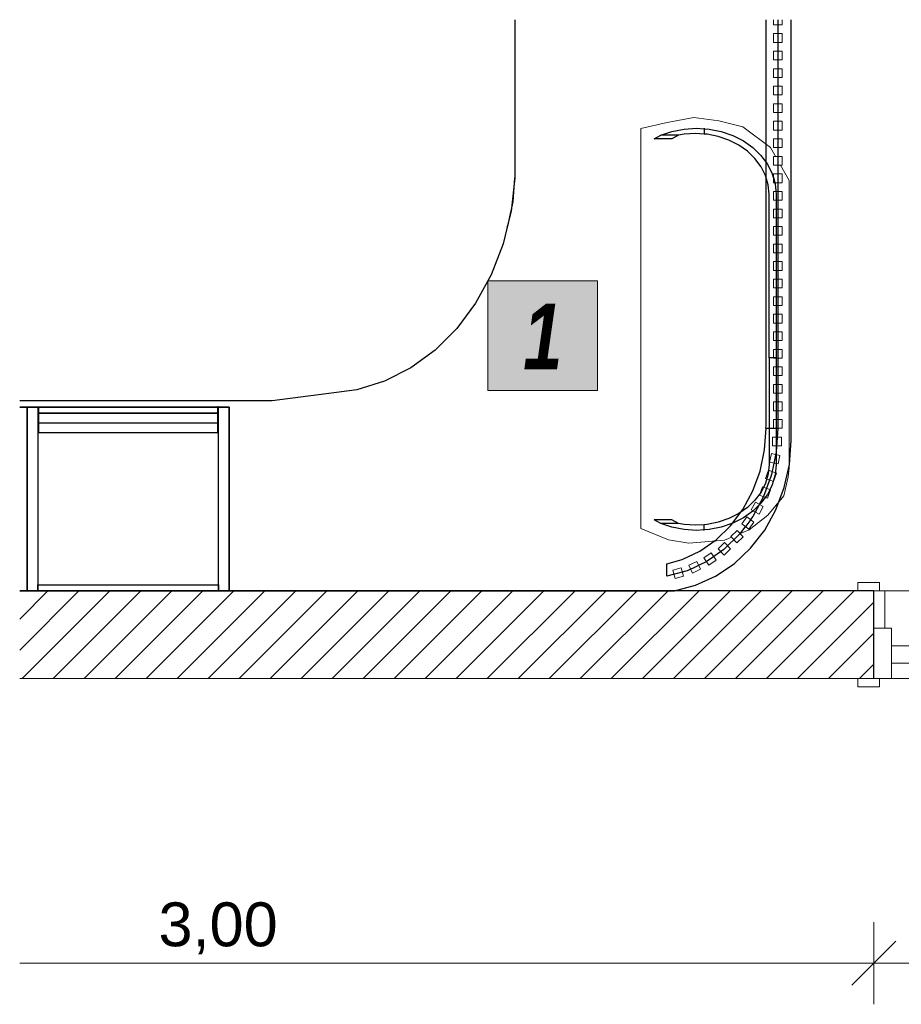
# Model space of a CAD drawing. Header units: millimetres. Extents: x -13155676 to -13149924, y -43717 to -41420.
# Tile 1 of 9: x -13155676 to -13153666, y -43665 to -41420. Entities that reach past the tile are written whole.
import ezdxf

# ---------------------------------------------------------------- set-up
doc = ezdxf.new("R2010")
doc.units = ezdxf.units.MM
doc.header["$MEASUREMENT"] = 0
doc.linetypes.add('Wipeout_Contour', pattern=[1000, 0, -1000])
for name, color, linetype in [('0._RDC (96)_1_0', 7, 'Continuous'), ('0._RDC (96)_1_AAG constr dalles', 7, 'Continuous'), ('0._RDC (96)_1_AAG constr Poteaux', 7, 'Continuous'), ('0._RDC (96)_1_AAG PRO VRD EP', 7, 'Continuous'), ('0._RDC (96)_1_BQN 2 COTATIONS PC', 7, 'Continuous'), ('0._RDC (96)_1_Portes Archicad', 7, 'Continuous')]:
    doc.layers.add(name, color=color, linetype=linetype)
doc.styles.add('STYLE_GENERE_1', font='txt')
doc.styles.add('STYLE_GENERE_2', font='txt', dxfattribs={"width": 0.8})

msp = doc.modelspace()

# ---------------------------------------------------------------- hatches: boundary and pattern name
at = {"layer": '0._RDC (96)_1_0', "linetype": 'Continuous', "lineweight": 20, "true_color": 0xff9122}
msp.add_hatch(color=30, dxfattribs=at).paths.add_polyline_path([(-13154608.2, -42014.8), (-13154608.2, -42264.8), (-13154358.2, -42264.8), (-13154358.2, -42014.8)])
at = {"layer": '0._RDC (96)_1_0', "linetype": 'Continuous', "lineweight": 0, "true_color": 0x191919}
h = msp.add_hatch(dxfattribs=at)
h.set_pattern_fill('Brique_1_0001', color=250, style=0, pattern_type=2)
h.set_pattern_definition([(45, (-12771109.29, 503849.215), (-35.355339, 35.355339), [])])
h.paths.add_polyline_path([(-13153728, -42722.1), (-13155676, -42722.1), (-13155676, -42922.1), (-13153728, -42922.1)])

# ---------------------------------------------------------------- linework, layer by layer
at = {"layer": '0._RDC (96)_1_0', "color": 7, "linetype": 'Continuous', "lineweight": 30}
for p, q in [((-13154546.9, -41419.6), (-13154546.9, -41780.2)), ((-13153916.9, -41891.3), (-13153916.9, -41419.6)), ((-13154600.7, -42001.2), (-13154636.2, -42065.9)), ((-13154636.2, -42065.9), (-13154679.2, -42123.7)), ((-13154679.2, -42123.7), (-13154728.9, -42173.4)), ((-13154728.9, -42173.4), (-13154784.3, -42213.8)), ((-13154784.3, -42213.8), (-13154844, -42244.1)), ((-13154844, -42244.1), (-13154906.8, -42263.6)), ((-13154971.3, -42271.9), (-13155100, -42288.5)), ((-13154906.8, -42263.6), (-13154971.3, -42271.9)), ((-13155100, -42288.5), (-13155676, -42288.5)), ((-13153951.3, -42536.9), (-13153950.8, -42535.6))]:
    msp.add_line(p, q, dxfattribs=at)
at = {"layer": '0._RDC (96)_1_0', "color": 7, "linetype": 'Continuous', "lineweight": 30, "flags": 128}
for points in [[(-13154546.9, -41419.6), (-13154546.9, -41780.2), (-13154555.6, -41856.3), (-13154555.6, -41856.7), (-13154556, -41858.2), (-13154564.5, -41893), (-13154573.7, -41930.9), (-13154600.7, -42001.2), (-13154636.2, -42065.9), (-13154679.2, -42123.7), (-13154728.9, -42173.4), (-13154784.3, -42213.8), (-13154844, -42244.1), (-13154906.8, -42263.6), (-13154971.3, -42271.9), (-13155100, -42288.5), (-13155676, -42288.5)], [(-13154546.9, -41419.6), (-13154546.9, -41780.2), (-13154555.6, -41856.3), (-13154555.6, -41856.7), (-13154556, -41858.2), (-13154564.5, -41893), (-13154573.7, -41930.9), (-13154600.7, -42001.2), (-13154636.2, -42065.9), (-13154679.2, -42123.7), (-13154728.9, -42173.4), (-13154784.3, -42213.8), (-13154844, -42244.1), (-13154906.8, -42263.6), (-13154971.3, -42271.9), (-13155100, -42288.5), (-13155676, -42288.5)], [(-13153974.5, -42351.4), (-13153974, -42344.6), (-13153974, -41419.6)], [(-13154115.4, -41667.3), (-13154115.4, -41668.4), (-13154115.4, -41680.3)], [(-13154188.9, -41691.4), (-13154229.3, -41691.4)], [(-13154214.1, -41683.3), (-13154213.8, -41683.3)], [(-13154173.5, -41683.3), (-13154188.9, -41691.4)], [(-13154564.5, -41893), (-13154562.3, -41887.4), (-13154556, -41858.2), (-13154555.6, -41856.3), (-13154550.8, -41834.4), (-13154546.9, -41780.2)], [(-13154564.5, -41893), (-13154562.3, -41887.4), (-13154556, -41858.2), (-13154555.6, -41856.3), (-13154550.8, -41834.4), (-13154546.9, -41780.2)], [(-13155658.8, -42302.8), (-13155676, -42302.8)], [(-13155658.8, -42302.8), (-13155676, -42302.8)], [(-13155676, -42302.8), (-13155658.8, -42302.8)], [(-13155658.8, -42722.1), (-13155658.8, -42302.8)], [(-13155658.8, -42302.8), (-13155634.5, -42302.8)], [(-13155658.8, -42302.8), (-13155658.8, -42722.1)], [(-13155198.3, -42302.8), (-13155658.8, -42302.8)], [(-13155658.8, -42302.8), (-13155658.8, -42722.1)], [(-13155198.3, -42302.8), (-13155658.8, -42302.8)], [(-13155658.8, -42722.1), (-13155658.8, -42302.8)], [(-13155658.8, -42722.1), (-13155658.8, -42302.8)], [(-13155658.8, -42302.8), (-13155658.8, -42722.1)], [(-13155634.5, -42302.8), (-13155634.5, -42722.1)], [(-13155634.5, -42302.8), (-13155633.2, -42302.8)], [(-13155634.5, -42302.8), (-13155633.2, -42302.8)], [(-13155634.5, -42302.8), (-13155633.2, -42302.8)], [(-13155634.5, -42302.8), (-13155633.2, -42302.8)], [(-13155634.5, -42302.8), (-13155633.2, -42302.8)], [(-13155633.2, -42316.6), (-13155633.2, -42302.1)], [(-13155633.2, -42302.1), (-13155223.9, -42302.1)], [(-13155633.2, -42302.1), (-13155633.2, -42316.6)], [(-13155633.2, -42302.1), (-13155223.9, -42302.1)], [(-13155633.2, -42302.8), (-13155633.2, -42338.9), (-13155633.2, -42360.6)], [(-13155633.2, -42302.8), (-13155223.9, -42302.8)], [(-13155633.2, -42302.8), (-13155633.2, -42338.9), (-13155633.2, -42360.6)], [(-13155633.2, -42302.8), (-13155223.9, -42302.8)], [(-13155633.2, -42302.8), (-13155633.2, -42338.9), (-13155633.2, -42360.6)], [(-13155633.2, -42302.8), (-13155223.9, -42302.8)], [(-13155223.9, -42316.6), (-13155633.2, -42316.6)], [(-13155633.2, -42316.6), (-13155223.9, -42316.6)], [(-13155223.9, -42302.1), (-13155223.9, -42316.6)], [(-13155223.9, -42302.1), (-13155223.9, -42316.6)], [(-13155222.7, -42302.1), (-13155223.9, -42302.1)], [(-13155223.9, -42360.6), (-13155223.9, -42338.9), (-13155223.9, -42302.8)], [(-13155223.9, -42302.8), (-13155222.7, -42302.8)], [(-13155223.9, -42360.6), (-13155223.9, -42338.9), (-13155223.9, -42302.8)], [(-13155223.9, -42302.8), (-13155222.7, -42302.8)], [(-13155223.9, -42360.6), (-13155223.9, -42338.9), (-13155223.9, -42302.8)], [(-13155223.9, -42302.8), (-13155222.7, -42302.8)], [(-13155223.9, -42302.8), (-13155222.7, -42302.8)], [(-13155223.9, -42302.8), (-13155222.7, -42302.8)], [(-13155222.7, -42722.1), (-13155222.7, -42302.8)], [(-13155222.7, -42302.8), (-13155198.3, -42302.8)], [(-13155198.3, -42722.1), (-13155198.3, -42302.8)], [(-13155198.3, -42722.1), (-13155198.3, -42302.8)], [(-13155198.3, -42302.8), (-13155198.3, -42722.1)], [(-13155633.2, -42338.9), (-13155223.9, -42338.9)], [(-13155633.2, -42338.9), (-13155223.9, -42338.9)], [(-13155633.2, -42338.9), (-13155223.9, -42338.9)], [(-13155633.2, -42360.6), (-13155223.9, -42360.6)], [(-13155633.2, -42360.6), (-13155223.9, -42360.6)], [(-13155633.2, -42360.6), (-13155223.9, -42360.6)], [(-13154188.9, -42560), (-13154229.3, -42560)], [(-13154173.5, -42568.1), (-13154188.9, -42560)], [(-13154214.1, -42568.1), (-13154213.8, -42568.1)], [(-13154115.4, -42584.1), (-13154115.4, -42583), (-13154115.4, -42571.1)], [(-13154200, -42688.7), (-13154200, -42660.3)], [(-13153728, -42722.1), (-13155676, -42722.1)], [(-13155676, -42722.1), (-13155658.8, -42722.1)], [(-13155676, -42722.1), (-13155658.8, -42722.1)], [(-13155658.8, -42722.1), (-13155676, -42722.1)], [(-13155634.5, -42722.1), (-13155658.8, -42722.1)], [(-13155658.8, -42722.1), (-13155198.3, -42722.1)], [(-13155658.8, -42722.1), (-13155198.3, -42722.1)], [(-13155634.5, -42708.3), (-13155222.7, -42708.3)], [(-13155634.5, -42722.1), (-13155634.5, -42708.3)], [(-13155222.7, -42722.1), (-13155634.5, -42722.1)], [(-13155222.7, -42708.3), (-13155222.7, -42722.1)], [(-13155198.3, -42722.1), (-13155222.7, -42722.1)]]:
    msp.add_lwpolyline(points, dxfattribs=at)
at = {"layer": '0._RDC (96)_1_0', "color": 7, "linetype": 'Continuous', "lineweight": 20, "flags": 128}
msp.add_lwpolyline([(-13154608.2, -42014.8), (-13154358.2, -42014.8), (-13154358.2, -42264.8), (-13154608.2, -42264.8)], close=True, dxfattribs=at)
at = {"layer": '0._RDC (96)_1_0', "color": 250, "linetype": 'Continuous', "lineweight": 0, "true_color": 0x191919, "flags": 128}
msp.add_lwpolyline([(-13155676, -42922.1), (-13153728, -42922.1)], dxfattribs=at)
at = {"layer": '0._RDC (96)_1_AAG constr dalles', "color": 250, "linetype": 'Continuous', "lineweight": 0, "true_color": 0x191919, "flags": 128}
msp.add_lwpolyline([(-13154259.3, -41667.5), (-13154259.3, -42580.1), (-13154196.7, -42605.9), (-13154149.9, -42613.3), (-13154069, -42606.3), (-13154012.3, -42582.5), (-13153970.2, -42549.3), (-13153933.3, -42505.2), (-13153923.4, -42462), (-13153921.4, -42441.3), (-13153921.4, -41786.3), (-13153963.9, -41711.1), (-13154026.8, -41663.8), (-13154081.5, -41650.3), (-13154139, -41642.5), (-13154199.8, -41654)], close=True, dxfattribs=at)
for points in [[(-13155676, -42722.1), (-13149923.6, -42722.1)], [(-13149923.6, -42722.1), (-13151228, -42722.1), (-13151228, -42922.1), (-13153728, -42922.1), (-13153728, -42722.1), (-13155676, -42722.1)], [(-13149923.6, -42922.1), (-13155676, -42922.1)]]:
    msp.add_lwpolyline(points, dxfattribs=at)
at = {"layer": '0._RDC (96)_1_BQN 2 COTATIONS PC', "color": 250, "linetype": 'Continuous', "lineweight": 0, "true_color": 0x191919}
for p, q in [((-13153728, -43664.8), (-13153728, -43477.3)), ((-13153678, -43521), (-13153778, -43621)), ((-13155676, -43571), (-13153728, -43571)), ((-13153728, -43571), (-13151228, -43571))]:
    msp.add_line(p, q, dxfattribs=at)
at = {"layer": '0._RDC (96)_1_Portes Archicad', "color": 35, "linetype": 'Continuous', "lineweight": 0, "true_color": 0xbe753f}
for p, q in [((-13153765, -42722.1), (-13153765, -42703.1)), ((-13153765, -42703.1), (-13153715, -42703.1)), ((-13153715, -42722.1), (-13153765, -42722.1)), ((-13153728, -42807.1), (-13153728, -42722.1)), ((-13153715, -42703.1), (-13153715, -42722.1)), ((-13153715, -42722.1), (-13153703, -42722.1)), ((-13153703, -42722.1), (-13153703, -42807.1)), ((-13153688, -42887.1), (-13153688, -42847.1)), ((-13153688, -42847.1), (-13153588, -42847.1)), ((-13153588, -42887.1), (-13153688, -42887.1)), ((-13153765, -42941.1), (-13153765, -42922.1)), ((-13153765, -42922.1), (-13153728, -42922.1)), ((-13153715, -42922.1), (-13153715, -42941.1)), ((-13153715, -42941.1), (-13153765, -42941.1))]:
    msp.add_line(p, q, dxfattribs=at)
at = {"layer": '0._RDC (96)_1_Portes Archicad', "color": 7, "linetype": 'Continuous', "lineweight": 30}
msp.add_line((-13153728, -42922.1), (-13153728, -42722.1), dxfattribs=at)
at = {"layer": '0._RDC (96)_1_Portes Archicad', "color": 254, "linetype": 'Continuous', "lineweight": 0, "true_color": 0xcccccc}
for p, q in [((-13153728, -42922.1), (-13153728, -42807.1)), ((-13153728, -42807.1), (-13153703, -42807.1)), ((-13153703, -42807.1), (-13153688, -42807.1)), ((-13153688, -42807.1), (-13153688, -42847.1)), ((-13153688, -42887.1), (-13153688, -42922.1)), ((-13153715, -42922.1), (-13153728, -42922.1)), ((-13153688, -42922.1), (-13153715, -42922.1))]:
    msp.add_line(p, q, dxfattribs=at)

# ---------------------------------------------------------------- texts
at = {"layer": '0._RDC (96)_1_AAG PRO VRD EP', "color": 250, "linetype": 'Continuous', "lineweight": 0, "true_color": 0x191919, "insert": (-13154483.2, -42217), "char_height": 150, "attachment_point": 8, "style": 'STYLE_GENERE_2'}
msp.add_mtext('\\A1;{\\pqc;\\fCentury Gothic|b1|i1|c0|p0;\\W0.800000;1}', dxfattribs=at)
at = {"layer": '0._RDC (96)_1_BQN 2 COTATIONS PC', "color": 250, "linetype": 'Continuous', "lineweight": 0, "true_color": 0x191919, "insert": (-13155359.5, -43551), "char_height": 100, "width": 259.536, "attachment_point": 7, "style": 'STYLE_GENERE_1'}
msp.add_mtext('\\A1;{\\pql;\\fArial Unicode MS|b0|i0|c0|p0;\\W1.000000;3,00}', dxfattribs=at)

# ---------------------------------------------------------------- wipeouts: each hides what was drawn before it
at = {"color": 254, "linetype": 'Wipeout_Contour', "lineweight": 0, "ltscale": 52616048.64657274}
msp.add_wipeout([(-13153936.9, -41419.6), (-13153956.9, -41419.6), (-13153956.9, -41431.3), (-13153936.9, -41431.3)], dxfattribs=at).dxf.layer = '0._RDC (96)_1_AAG constr Poteaux'
at = {"color": 254, "linetype": 'Wipeout_Contour', "lineweight": 0, "ltscale": 52616049.09856097}
msp.add_wipeout([(-13153956.9, -41471.3), (-13153936.9, -41471.3), (-13153936.9, -41451.3), (-13153956.9, -41451.3)], dxfattribs=at).dxf.layer = '0._RDC (96)_1_AAG constr Poteaux'
at = {"color": 254, "linetype": 'Wipeout_Contour', "lineweight": 0, "ltscale": 52616049.60312267}
msp.add_wipeout([(-13153956.9, -41511.3), (-13153936.9, -41511.3), (-13153936.9, -41491.3), (-13153956.9, -41491.3)], dxfattribs=at).dxf.layer = '0._RDC (96)_1_AAG constr Poteaux'
at = {"color": 254, "linetype": 'Wipeout_Contour', "lineweight": 0, "ltscale": 52616050.10817091}
msp.add_wipeout([(-13153956.9, -41551.3), (-13153936.9, -41551.3), (-13153936.9, -41531.3), (-13153956.9, -41531.3)], dxfattribs=at).dxf.layer = '0._RDC (96)_1_AAG constr Poteaux'
at = {"color": 254, "linetype": 'Wipeout_Contour', "lineweight": 0, "ltscale": 52616050.61370569}
msp.add_wipeout([(-13153956.9, -41591.3), (-13153936.9, -41591.3), (-13153936.9, -41571.3), (-13153956.9, -41571.3)], dxfattribs=at).dxf.layer = '0._RDC (96)_1_AAG constr Poteaux'
at = {"color": 254, "linetype": 'Wipeout_Contour', "lineweight": 0, "ltscale": 52616974.88984042}
msp.add_wipeout([(-13154186.8, -42674.7), (-13154181.5, -42694), (-13154162.2, -42688.7), (-13154167.5, -42669.5)], dxfattribs=at).dxf.layer = '0._RDC (96)_1_AAG constr Poteaux'

# ---------------------------------------------------------------- next in the draw order: linework, layer by layer
at = {"layer": '0._RDC (96)_1_AAG constr Poteaux', "color": 7, "linetype": 'Continuous', "lineweight": 20, "flags": 128}
msp.add_lwpolyline([(-13153936.9, -41419.6), (-13153936.9, -41431.3), (-13153956.9, -41431.3), (-13153956.9, -41419.6)], dxfattribs=at)
for points in [[(-13153956.9, -41471.3), (-13153956.9, -41451.3), (-13153936.9, -41451.3), (-13153936.9, -41471.3)], [(-13153956.9, -41511.3), (-13153956.9, -41491.3), (-13153936.9, -41491.3), (-13153936.9, -41511.3)], [(-13153956.9, -41551.3), (-13153956.9, -41531.3), (-13153936.9, -41531.3), (-13153936.9, -41551.3)], [(-13153956.9, -41591.3), (-13153956.9, -41571.3), (-13153936.9, -41571.3), (-13153936.9, -41591.3)], [(-13154186.8, -42674.7), (-13154167.5, -42669.5), (-13154162.2, -42688.7), (-13154181.5, -42694)]]:
    msp.add_lwpolyline(points, close=True, dxfattribs=at)

# ---------------------------------------------------------------- next in the draw order: wipeouts: each hides what was drawn before it
at = {"color": 254, "linetype": 'Wipeout_Contour', "lineweight": 0, "ltscale": 52616051.11972701}
msp.add_wipeout([(-13153956.9, -41631.3), (-13153936.9, -41631.3), (-13153936.9, -41611.3), (-13153956.9, -41611.3)], dxfattribs=at).dxf.layer = '0._RDC (96)_1_AAG constr Poteaux'
at = {"color": 254, "linetype": 'Wipeout_Contour', "lineweight": 0, "ltscale": 52616051.62623487}
msp.add_wipeout([(-13153956.9, -41671.3), (-13153936.9, -41671.3), (-13153936.9, -41651.3), (-13153956.9, -41651.3)], dxfattribs=at).dxf.layer = '0._RDC (96)_1_AAG constr Poteaux'
at = {"color": 254, "linetype": 'Wipeout_Contour', "lineweight": 0, "ltscale": 52616052.13322926}
msp.add_wipeout([(-13153956.9, -41711.3), (-13153936.9, -41711.3), (-13153936.9, -41691.3), (-13153956.9, -41691.3)], dxfattribs=at).dxf.layer = '0._RDC (96)_1_AAG constr Poteaux'
at = {"color": 254, "linetype": 'Wipeout_Contour', "lineweight": 0, "ltscale": 52616052.6407102}
msp.add_wipeout([(-13153956.9, -41751.3), (-13153936.9, -41751.3), (-13153936.9, -41731.3), (-13153956.9, -41731.3)], dxfattribs=at).dxf.layer = '0._RDC (96)_1_AAG constr Poteaux'
at = {"color": 254, "linetype": 'Wipeout_Contour', "lineweight": 0, "ltscale": 52616053.14867768}
msp.add_wipeout([(-13153956.9, -41791.3), (-13153936.9, -41791.3), (-13153936.9, -41771.3), (-13153956.9, -41771.3)], dxfattribs=at).dxf.layer = '0._RDC (96)_1_AAG constr Poteaux'
at = {"color": 254, "linetype": 'Wipeout_Contour', "lineweight": 0, "ltscale": 52616053.65713169}
msp.add_wipeout([(-13153956.9, -41831.3), (-13153936.9, -41831.3), (-13153936.9, -41811.3), (-13153956.9, -41811.3)], dxfattribs=at).dxf.layer = '0._RDC (96)_1_AAG constr Poteaux'
at = {"color": 254, "linetype": 'Wipeout_Contour', "lineweight": 0, "ltscale": 52616054.16607223}
msp.add_wipeout([(-13153956.9, -41871.3), (-13153936.9, -41871.3), (-13153936.9, -41851.3), (-13153956.9, -41851.3)], dxfattribs=at).dxf.layer = '0._RDC (96)_1_AAG constr Poteaux'
at = {"color": 254, "linetype": 'Wipeout_Contour', "lineweight": 0, "ltscale": 52616054.67549933}
msp.add_wipeout([(-13153956.9, -41911.3), (-13153936.9, -41911.3), (-13153936.9, -41891.3), (-13153956.9, -41891.3)], dxfattribs=at).dxf.layer = '0._RDC (96)_1_AAG constr Poteaux'
at = {"color": 254, "linetype": 'Wipeout_Contour', "lineweight": 0, "ltscale": 52616055.18541295}
msp.add_wipeout([(-13153956.9, -41951.3), (-13153936.9, -41951.3), (-13153936.9, -41931.3), (-13153956.9, -41931.3)], dxfattribs=at).dxf.layer = '0._RDC (96)_1_AAG constr Poteaux'
at = {"color": 254, "linetype": 'Wipeout_Contour', "lineweight": 0, "ltscale": 52616055.69581312}
msp.add_wipeout([(-13153956.9, -41991.3), (-13153936.9, -41991.3), (-13153936.9, -41971.3), (-13153956.9, -41971.3)], dxfattribs=at).dxf.layer = '0._RDC (96)_1_AAG constr Poteaux'
at = {"color": 254, "linetype": 'Wipeout_Contour', "lineweight": 0, "ltscale": 52616056.20669983}
msp.add_wipeout([(-13153956.9, -42031.3), (-13153936.9, -42031.3), (-13153936.9, -42011.3), (-13153956.9, -42011.3)], dxfattribs=at).dxf.layer = '0._RDC (96)_1_AAG constr Poteaux'
at = {"color": 254, "linetype": 'Wipeout_Contour', "lineweight": 0, "ltscale": 52616056.71807306}
msp.add_wipeout([(-13153956.9, -42071.3), (-13153936.9, -42071.3), (-13153936.9, -42051.3), (-13153956.9, -42051.3)], dxfattribs=at).dxf.layer = '0._RDC (96)_1_AAG constr Poteaux'
at = {"color": 254, "linetype": 'Wipeout_Contour', "lineweight": 0, "ltscale": 52616057.22993284}
msp.add_wipeout([(-13153956.9, -42111.3), (-13153936.9, -42111.3), (-13153936.9, -42091.3), (-13153956.9, -42091.3)], dxfattribs=at).dxf.layer = '0._RDC (96)_1_AAG constr Poteaux'
at = {"color": 254, "linetype": 'Wipeout_Contour', "lineweight": 0, "ltscale": 52616057.74227916}
msp.add_wipeout([(-13153956.9, -42151.3), (-13153936.9, -42151.3), (-13153936.9, -42131.3), (-13153956.9, -42131.3)], dxfattribs=at).dxf.layer = '0._RDC (96)_1_AAG constr Poteaux'
at = {"color": 254, "linetype": 'Wipeout_Contour', "lineweight": 0, "ltscale": 52616058.25511203}
msp.add_wipeout([(-13153956.9, -42191.3), (-13153936.9, -42191.3), (-13153936.9, -42171.3), (-13153956.9, -42171.3)], dxfattribs=at).dxf.layer = '0._RDC (96)_1_AAG constr Poteaux'
at = {"color": 254, "linetype": 'Wipeout_Contour', "lineweight": 0, "ltscale": 52616058.76843143}
msp.add_wipeout([(-13153956.9, -42231.3), (-13153936.9, -42231.3), (-13153936.9, -42211.3), (-13153956.9, -42211.3)], dxfattribs=at).dxf.layer = '0._RDC (96)_1_AAG constr Poteaux'
at = {"color": 254, "linetype": 'Wipeout_Contour', "lineweight": 0, "ltscale": 52616059.28223736}
msp.add_wipeout([(-13153956.9, -42271.3), (-13153936.9, -42271.3), (-13153936.9, -42251.3), (-13153956.9, -42251.3)], dxfattribs=at).dxf.layer = '0._RDC (96)_1_AAG constr Poteaux'
at = {"color": 254, "linetype": 'Wipeout_Contour', "lineweight": 0, "ltscale": 52616059.79652983}
msp.add_wipeout([(-13153956.9, -42311.3), (-13153936.9, -42311.3), (-13153936.9, -42291.3), (-13153956.9, -42291.3)], dxfattribs=at).dxf.layer = '0._RDC (96)_1_AAG constr Poteaux'
at = {"color": 254, "linetype": 'Wipeout_Contour', "lineweight": 0, "ltscale": 52616060.31130885}
msp.add_wipeout([(-13153956.9, -42351.3), (-13153936.9, -42351.3), (-13153936.9, -42331.3), (-13153956.9, -42331.3)], dxfattribs=at).dxf.layer = '0._RDC (96)_1_AAG constr Poteaux'
at = {"color": 254, "linetype": 'Wipeout_Contour', "lineweight": 0, "ltscale": 52616069.07334106}
msp.add_wipeout([(-13153959, -42391.3), (-13153939, -42391.3), (-13153939, -42371.3), (-13153959, -42371.3)], dxfattribs=at).dxf.layer = '0._RDC (96)_1_AAG constr Poteaux'
at = {"color": 254, "linetype": 'Wipeout_Contour', "lineweight": 0, "ltscale": 52616089.6379983}
msp.add_wipeout([(-13153965.9, -42428.6), (-13153946.3, -42432.7), (-13153942.2, -42413.2), (-13153961.7, -42409)], dxfattribs=at).dxf.layer = '0._RDC (96)_1_AAG constr Poteaux'
at = {"color": 254, "linetype": 'Wipeout_Contour', "lineweight": 0, "ltscale": 52616124.88716821}
msp.add_wipeout([(-13153975.5, -42465.9), (-13153956.7, -42472.7), (-13153949.9, -42454), (-13153968.7, -42447.1)], dxfattribs=at).dxf.layer = '0._RDC (96)_1_AAG constr Poteaux'
at = {"color": 254, "linetype": 'Wipeout_Contour', "lineweight": 0, "ltscale": 52616180.08781809}
msp.add_wipeout([(-13153989.2, -42503.5), (-13153970.4, -42510.3), (-13153963.6, -42491.5), (-13153982.3, -42484.7)], dxfattribs=at).dxf.layer = '0._RDC (96)_1_AAG constr Poteaux'

# ---------------------------------------------------------------- next in the draw order: linework, layer by layer
at = {"layer": '0._RDC (96)_1_0', "color": 7, "linetype": 'Continuous', "lineweight": 30, "flags": 128}
for points in [[(-13154229.3, -41691.4), (-13154213.8, -41683.3), (-13154188.5, -41674.6), (-13154160.8, -41669.1), (-13154132.4, -41667.3), (-13154115.4, -41668.4), (-13154104, -41669.1), (-13154076.3, -41674.6), (-13154049.9, -41683.7), (-13154025.7, -41696), (-13154004, -41711.4), (-13153985.5, -41729.3), (-13153970.6, -41749.4), (-13153959.7, -41771.3), (-13153953, -41794.2), (-13153950.8, -41817.7), (-13153950.8, -42190.7)], [(-13153967.2, -42190.7), (-13153967.2, -41817.7), (-13153969.3, -41796.1), (-13153975.4, -41774.9), (-13153985.4, -41754.8), (-13153999.2, -41736.3), (-13154016.2, -41719.7), (-13154036.2, -41705.6), (-13154058.6, -41694.2), (-13154082.8, -41685.9), (-13154108.4, -41680.8), (-13154115.4, -41680.3), (-13154134.5, -41679.1), (-13154160.7, -41680.8), (-13154173.5, -41683.3), (-13154213.8, -41683.3)], [(-13153950.8, -42190.7), (-13153967.2, -42190.7)], [(-13153950.8, -42190.7), (-13153967.2, -42190.7)], [(-13153974.5, -42351.4), (-13153974, -42351.4), (-13153946.9, -42351.4)]]:
    msp.add_lwpolyline(points, dxfattribs=at)
at = {"layer": '0._RDC (96)_1_AAG constr Poteaux', "color": 7, "linetype": 'Continuous', "lineweight": 20, "flags": 128}
for points in [[(-13153956.9, -41631.3), (-13153956.9, -41611.3), (-13153936.9, -41611.3), (-13153936.9, -41631.3)], [(-13153956.9, -41671.3), (-13153956.9, -41651.3), (-13153936.9, -41651.3), (-13153936.9, -41671.3)], [(-13153956.9, -41711.3), (-13153956.9, -41691.3), (-13153936.9, -41691.3), (-13153936.9, -41711.3)], [(-13153956.9, -41751.3), (-13153956.9, -41731.3), (-13153936.9, -41731.3), (-13153936.9, -41751.3)], [(-13153956.9, -41791.3), (-13153956.9, -41771.3), (-13153936.9, -41771.3), (-13153936.9, -41791.3)], [(-13153956.9, -41831.3), (-13153956.9, -41811.3), (-13153936.9, -41811.3), (-13153936.9, -41831.3)], [(-13153956.9, -41871.3), (-13153956.9, -41851.3), (-13153936.9, -41851.3), (-13153936.9, -41871.3)], [(-13153956.9, -41911.3), (-13153956.9, -41891.3), (-13153936.9, -41891.3), (-13153936.9, -41911.3)], [(-13153956.9, -41951.3), (-13153956.9, -41931.3), (-13153936.9, -41931.3), (-13153936.9, -41951.3)], [(-13153956.9, -41991.3), (-13153956.9, -41971.3), (-13153936.9, -41971.3), (-13153936.9, -41991.3)], [(-13153956.9, -42031.3), (-13153956.9, -42011.3), (-13153936.9, -42011.3), (-13153936.9, -42031.3)], [(-13153956.9, -42071.3), (-13153956.9, -42051.3), (-13153936.9, -42051.3), (-13153936.9, -42071.3)], [(-13153956.9, -42111.3), (-13153956.9, -42091.3), (-13153936.9, -42091.3), (-13153936.9, -42111.3)], [(-13153956.9, -42151.3), (-13153956.9, -42131.3), (-13153936.9, -42131.3), (-13153936.9, -42151.3)], [(-13153956.9, -42191.3), (-13153956.9, -42171.3), (-13153936.9, -42171.3), (-13153936.9, -42191.3)], [(-13153956.9, -42231.3), (-13153956.9, -42211.3), (-13153936.9, -42211.3), (-13153936.9, -42231.3)], [(-13153956.9, -42271.3), (-13153956.9, -42251.3), (-13153936.9, -42251.3), (-13153936.9, -42271.3)], [(-13153956.9, -42311.3), (-13153956.9, -42291.3), (-13153936.9, -42291.3), (-13153936.9, -42311.3)], [(-13153956.9, -42351.3), (-13153956.9, -42331.3), (-13153936.9, -42331.3), (-13153936.9, -42351.3)], [(-13153959, -42391.3), (-13153959, -42371.3), (-13153939, -42371.3), (-13153939, -42391.3)], [(-13153965.9, -42428.6), (-13153961.7, -42409), (-13153942.2, -42413.2), (-13153946.3, -42432.7)], [(-13153975.5, -42465.9), (-13153968.7, -42447.1), (-13153949.9, -42454), (-13153956.7, -42472.7)], [(-13153989.2, -42503.5), (-13153982.3, -42484.7), (-13153963.6, -42491.5), (-13153970.4, -42510.3)]]:
    msp.add_lwpolyline(points, close=True, dxfattribs=at)

# ---------------------------------------------------------------- next in the draw order: wipeouts: each hides what was drawn before it
at = {"color": 254, "linetype": 'Wipeout_Contour', "lineweight": 0, "ltscale": 52616251.49815561}
msp.add_wipeout([(-13154007.7, -42537.4), (-13153990, -42546.9), (-13153980.6, -42529.3), (-13153998.2, -42519.8)], dxfattribs=at).dxf.layer = '0._RDC (96)_1_AAG constr Poteaux'

# ---------------------------------------------------------------- next in the draw order: linework, layer by layer
at = {"layer": '0._RDC (96)_1_0', "color": 7, "linetype": 'Continuous', "lineweight": 30}
msp.add_line((-13153977.1, -42583.3), (-13153951.3, -42536.9), dxfattribs=at)
at = {"layer": '0._RDC (96)_1_AAG constr Poteaux', "color": 7, "linetype": 'Continuous', "lineweight": 20, "flags": 128}
msp.add_lwpolyline([(-13154007.7, -42537.4), (-13153998.2, -42519.8), (-13153980.6, -42529.3), (-13153990, -42546.9)], close=True, dxfattribs=at)

# ---------------------------------------------------------------- next in the draw order: wipeouts: each hides what was drawn before it
at = {"color": 254, "linetype": 'Wipeout_Contour', "lineweight": 0, "ltscale": 52616337.40097307}
msp.add_wipeout([(-13154029.5, -42569.1), (-13154013.5, -42581.1), (-13154001.5, -42565.2), (-13154017.5, -42553.1)], dxfattribs=at).dxf.layer = '0._RDC (96)_1_AAG constr Poteaux'

# ---------------------------------------------------------------- next in the draw order: linework, layer by layer
at = {"layer": '0._RDC (96)_1_0', "color": 7, "linetype": 'Continuous', "lineweight": 30}
msp.add_line((-13154009.2, -42624.7), (-13153977.1, -42583.3), dxfattribs=at)
at = {"layer": '0._RDC (96)_1_0', "color": 7, "linetype": 'Continuous', "lineweight": 30, "flags": 128}
msp.add_lwpolyline([(-13153967.2, -42190.7), (-13153967.2, -42433.7), (-13153969.3, -42455.4), (-13153975.4, -42476.5), (-13153985.4, -42496.6), (-13153999.2, -42515.2), (-13154016.2, -42531.7), (-13154036.2, -42545.8), (-13154058.6, -42557.2), (-13154082.8, -42565.5), (-13154108.4, -42570.6), (-13154115.4, -42571.1), (-13154134.5, -42572.3), (-13154160.7, -42570.6), (-13154173.5, -42568.1), (-13154213.8, -42568.1)], dxfattribs=at)
at = {"layer": '0._RDC (96)_1_AAG constr Poteaux', "color": 7, "linetype": 'Continuous', "lineweight": 20, "flags": 128}
msp.add_lwpolyline([(-13154029.5, -42569.1), (-13154017.5, -42553.1), (-13154001.5, -42565.2), (-13154013.5, -42581.1)], close=True, dxfattribs=at)

# ---------------------------------------------------------------- next in the draw order: wipeouts: each hides what was drawn before it
at = {"color": 254, "linetype": 'Wipeout_Contour', "lineweight": 0, "ltscale": 52616437.20697878}
msp.add_wipeout([(-13154054.5, -42598.1), (-13154040.5, -42612.4), (-13154026.2, -42598.5), (-13154040.1, -42584.1)], dxfattribs=at).dxf.layer = '0._RDC (96)_1_AAG constr Poteaux'

# ---------------------------------------------------------------- next in the draw order: linework, layer by layer
at = {"layer": '0._RDC (96)_1_0', "color": 7, "linetype": 'Continuous', "lineweight": 30, "flags": 128}
msp.add_lwpolyline([(-13153950.8, -42190.7), (-13153950.8, -42433.7), (-13153953, -42457.2), (-13153959.7, -42480.2), (-13153970.6, -42502), (-13153985.5, -42522.1), (-13154004, -42540.1), (-13154025.7, -42555.4), (-13154049.9, -42567.7), (-13154076.3, -42576.8), (-13154104, -42582.3), (-13154115.4, -42583), (-13154132.4, -42584.1), (-13154160.8, -42582.3), (-13154188.5, -42576.8), (-13154213.8, -42568.1), (-13154229.3, -42560)], dxfattribs=at)
at = {"layer": '0._RDC (96)_1_AAG constr Poteaux', "color": 7, "linetype": 'Continuous', "lineweight": 20, "flags": 128}
msp.add_lwpolyline([(-13154054.5, -42598.1), (-13154040.1, -42584.1), (-13154026.2, -42598.5), (-13154040.5, -42612.4)], close=True, dxfattribs=at)

# ---------------------------------------------------------------- next in the draw order: wipeouts: each hides what was drawn before it
at = {"color": 254, "linetype": 'Wipeout_Contour', "lineweight": 0, "ltscale": 52616552.29221412}
msp.add_wipeout([(-13154083.1, -42626), (-13154069.2, -42640.3), (-13154054.9, -42626.4), (-13154068.8, -42612)], dxfattribs=at).dxf.layer = '0._RDC (96)_1_AAG constr Poteaux'

# ---------------------------------------------------------------- next in the draw order: linework, layer by layer
at = {"layer": '0._RDC (96)_1_0', "color": 7, "linetype": 'Continuous', "lineweight": 30}
msp.add_line((-13154046.8, -42660.1), (-13154009.2, -42624.7), dxfattribs=at)
at = {"layer": '0._RDC (96)_1_AAG constr Poteaux', "color": 7, "linetype": 'Continuous', "lineweight": 20, "flags": 128}
msp.add_lwpolyline([(-13154083.1, -42626), (-13154068.8, -42612), (-13154054.9, -42626.4), (-13154069.2, -42640.3)], close=True, dxfattribs=at)

# ---------------------------------------------------------------- next in the draw order: wipeouts: each hides what was drawn before it
at = {"color": 254, "linetype": 'Wipeout_Contour', "lineweight": 0, "ltscale": 52616682.98707028}
msp.add_wipeout([(-13154115.5, -42646.9), (-13154104.1, -42663.3), (-13154087.7, -42651.8), (-13154099.1, -42635.4)], dxfattribs=at).dxf.layer = '0._RDC (96)_1_AAG constr Poteaux'

# ---------------------------------------------------------------- next in the draw order: linework, layer by layer
at = {"layer": '0._RDC (96)_1_0', "color": 7, "linetype": 'Continuous', "lineweight": 30}
msp.add_line((-13154088.9, -42688.6), (-13154046.8, -42660.1), dxfattribs=at)
at = {"layer": '0._RDC (96)_1_AAG constr Poteaux', "color": 7, "linetype": 'Continuous', "lineweight": 20, "flags": 128}
msp.add_lwpolyline([(-13154115.5, -42646.9), (-13154099.1, -42635.4), (-13154087.7, -42651.8), (-13154104.1, -42663.3)], close=True, dxfattribs=at)

# ---------------------------------------------------------------- next in the draw order: wipeouts: each hides what was drawn before it
at = {"color": 254, "linetype": 'Wipeout_Contour', "lineweight": 0, "ltscale": 52616824.63460959}
msp.add_wipeout([(-13154150.3, -42663.3), (-13154141.7, -42681.4), (-13154123.6, -42672.8), (-13154132.2, -42654.8)], dxfattribs=at).dxf.layer = '0._RDC (96)_1_AAG constr Poteaux'

# ---------------------------------------------------------------- next in the draw order: linework, layer by layer
at = {"layer": '0._RDC (96)_1_0', "color": 7, "linetype": 'Continuous', "lineweight": 30, "flags": 128}
for points in [[(-13155676, -42722.1), (-13154281.2, -42722.1), (-13154231.9, -42722.1), (-13154182.7, -42722.1), (-13154134.6, -42709.4), (-13154088.9, -42688.6), (-13154046.8, -42660.1), (-13154009.2, -42624.7), (-13153977.1, -42583.3), (-13153951.3, -42536.9), (-13153932.3, -42486.6), (-13153920.8, -42433.7), (-13153916.9, -42379.4), (-13153916.9, -41419.6)], [(-13155676, -42722.1), (-13154281.2, -42722.1), (-13154231.9, -42722.1), (-13154182.7, -42722.1), (-13154134.6, -42709.4), (-13154088.9, -42688.6), (-13154046.8, -42660.1), (-13154009.2, -42624.7), (-13153977.1, -42583.3), (-13153951.3, -42536.9), (-13153932.3, -42486.6), (-13153920.8, -42433.7), (-13153916.9, -42379.4), (-13153916.9, -41419.6)], [(-13153946.9, -41419.6), (-13153946.9, -42351.4), (-13153950.6, -42404.9), (-13153961.6, -42457), (-13153979.6, -42506.5), (-13154004.2, -42552.2), (-13154034.8, -42592.9), (-13154070.6, -42627.7), (-13154110.7, -42655.7), (-13154154.2, -42676.2), (-13154200, -42688.7)], [(-13154200, -42660.3), (-13154165.1, -42650.7), (-13154125, -42631.8), (-13154088, -42606), (-13154055, -42573.9), (-13154026.8, -42536.4), (-13154004.2, -42494.3), (-13153987.6, -42448.7), (-13153977.4, -42400.7), (-13153974, -42351.4)]]:
    msp.add_lwpolyline(points, dxfattribs=at)
at = {"layer": '0._RDC (96)_1_AAG constr Poteaux', "color": 7, "linetype": 'Continuous', "lineweight": 20, "flags": 128}
msp.add_lwpolyline([(-13154150.3, -42663.3), (-13154132.2, -42654.8), (-13154123.6, -42672.8), (-13154141.7, -42681.4)], close=True, dxfattribs=at)

doc.saveas('drawing.dxf')
